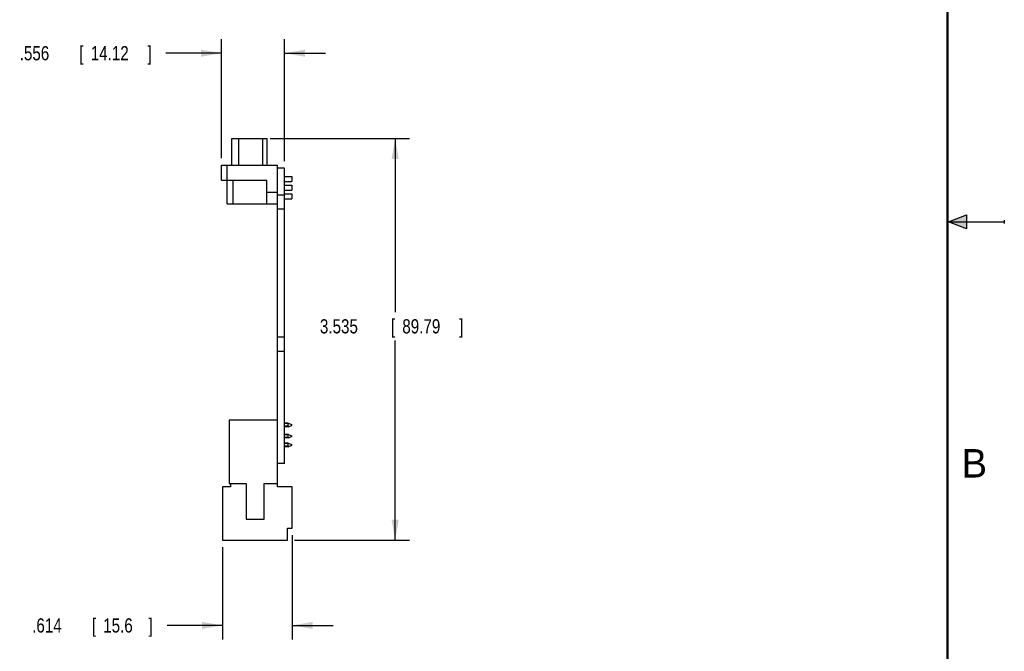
# Model space of a CAD drawing. Header units: inches. Extents: x 0 to 22, y 0 to 17.
# Tile 8 of 9: x 13.3 to 22, y 4.7 to 10.3. Entities that reach past the tile are written whole.
import ezdxf

# ---------------------------------------------------------------- set-up
doc = ezdxf.new("R2010")
doc.units = ezdxf.units.IN
doc.header["$LTSCALE"] = 1.21
doc.header["$MEASUREMENT"] = 0
doc.layers.get('0').update_dxf_attribs({"linetype": 'CONTINUOUS'})
doc.layers.add('DIMENSIONS', color=7, linetype='CONTINUOUS')
doc.styles.get("Standard").update_dxf_attribs({"font": 'txt', "width": 0.8})
doc.dimstyles.new('DIMSTYLE_1', dxfattribs={"dimtxt": 0.125, "dimasz": 0.18, "dimexe": 0.18, "dimexo": 0.0625, "dimgap": 0.09, "dimtad": 0, "dimtih": 1, "dimtoh": 1, "dimdec": 3, "dimzin": 4, "dimdsep": 46, "dimtxsty": 'STANDARD', "dimblk": '_FILLED', "dimblk1": '_FILLED', "dimblk2": '_FILLED', "dimcen": 0.09, "dimadec": 0, "dimazin": 0, "dimtp": 0.01, "dimtm": 0.01, "dimtfac": 1, "dimtdec": 3, "dimtofl": 0, "dimtmove": 0, "dimatfit": 3, "dimldrblk": '_FILLED', "dimfxl": 1, "dimtolj": 1, "dimtzin": 4, "dimarcsym": 0})

# ---------------------------------------------------------------- blocks, each defined once
blk = doc.blocks.new('_FILLED')
at = {"color": 0, "linetype": 'BYBLOCK'}
blk.add_solid([(0, 0), (-1, 0.174), (-1, -0.174)], dxfattribs=at)
blk = doc.blocks.new('*D4')
at = {"layer": 'DIMENSIONS', "color": 2, "linetype": 'CONTINUOUS'}
for p, q in [((15.1099, 9.0601), (15.1099, 10.1086)), ((15.6659, 9.0351), (15.6659, 10.1086)), ((15.1099, 9.9836), (14.6224, 9.9836)), ((15.6659, 9.9836), (16.0259, 9.9836))]:
    blk.add_line(p, q, dxfattribs=at)
at = {"layer": 'DIMENSIONS', "color": 2, "linetype": 'CONTINUOUS', "xscale": 0.18, "yscale": 0.18, "zscale": 0.18}
blk.add_blockref('_FILLED', (15.1099, 9.9836), dxfattribs=at)
at = {"layer": 'DIMENSIONS', "color": 2, "linetype": 'CONTINUOUS', "xscale": 0.18, "yscale": 0.18, "zscale": 0.18, "rotation": 180}
blk.add_blockref('_FILLED', (15.6659, 9.9836), dxfattribs=at)
at = {"layer": 'DIMENSIONS', "color": 2, "linetype": 'CONTINUOUS', "width": 0.8}
for s, p in [('[', (13.8599, 9.9211)), (']', (14.4599, 9.9211)), ('.556', (13.3349, 9.9211)), ('14.12', (13.9599, 9.9211))]:
    blk.add_text(s, height=0.125, dxfattribs=at).set_placement(p)
blk = doc.blocks.new('*D5')
at = {"layer": 'DIMENSIONS', "color": 2, "linetype": 'CONTINUOUS'}
for p, q in [((15.7339, 5.7423), (15.7339, 4.8235)), ((15.1197, 5.636), (15.1197, 4.8235)), ((15.1197, 4.9485), (14.6322, 4.9485)), ((15.7339, 4.9485), (16.0939, 4.9485))]:
    blk.add_line(p, q, dxfattribs=at)
at = {"layer": 'DIMENSIONS', "color": 2, "linetype": 'CONTINUOUS', "xscale": 0.18, "yscale": 0.18, "zscale": 0.18}
blk.add_blockref('_FILLED', (15.1197, 4.9485), dxfattribs=at)
at = {"layer": 'DIMENSIONS', "color": 2, "linetype": 'CONTINUOUS', "xscale": 0.18, "yscale": 0.18, "zscale": 0.18, "rotation": 180}
blk.add_blockref('_FILLED', (15.7339, 4.9485), dxfattribs=at)
at = {"layer": 'DIMENSIONS', "color": 2, "linetype": 'CONTINUOUS', "width": 0.8}
for s, p in [('.614', (13.4447, 4.886)), ('[', (13.9697, 4.886)), ('15.6', (14.0697, 4.886)), (']', (14.4697, 4.886))]:
    blk.add_text(s, height=0.125, dxfattribs=at).set_placement(p)
blk = doc.blocks.new('*D7')
at = {"layer": 'DIMENSIONS', "color": 2, "linetype": 'CONTINUOUS'}
for p, q in [((15.5384, 9.2336), (16.7644, 9.2336)), ((16.6394, 9.2336), (16.6394, 7.7054)), ((16.6394, 5.6985), (16.6394, 7.4554)), ((15.753, 5.6985), (16.7644, 5.6985))]:
    blk.add_line(p, q, dxfattribs=at)
at = {"layer": 'DIMENSIONS', "color": 2, "linetype": 'CONTINUOUS', "xscale": 0.18, "yscale": 0.18, "zscale": 0.18}
for p, rotation in [((16.6394, 9.2336), 90), ((16.6394, 5.6985), 270)]:
    blk.add_blockref('_FILLED', p, dxfattribs=dict(at, rotation=rotation))
at = {"layer": 'DIMENSIONS', "color": 2, "linetype": 'CONTINUOUS', "width": 0.8}
for s, p in [('3.535', (15.9769, 7.5179)), ('[', (16.6019, 7.5179)), ('89.79', (16.7019, 7.5179)), (']', (17.2019, 7.5179))]:
    blk.add_text(s, height=0.125, dxfattribs=at).set_placement(p)

msp = doc.modelspace()

# ---------------------------------------------------------------- hatches: boundary and pattern name
at = {"linetype": 'CONTINUOUS'}
msp.add_hatch(color=2, dxfattribs=at).paths.add_polyline_path([(21.6663, 8.5625), (21.6663, 8.4375), (21.51, 8.5)])

# ---------------------------------------------------------------- linework, layer by layer
at = {"color": 7, "linetype": 'CONTINUOUS'}
for p, q in [((15.2014, 8.9976), (15.2014, 9.2336)), ((15.2014, 9.2336), (15.5124, 9.2336)), ((15.2649, 8.9976), (15.2649, 9.2336)), ((15.4759, 8.9976), (15.4759, 9.2336)), ((15.5124, 8.9976), (15.5124, 9.2336)), ((15.1099, 8.8676), (15.1099, 8.9976)), ((15.1099, 8.9976), (15.6039, 8.9976)), ((15.1599, 8.6586), (15.1599, 8.9976)), ((15.6039, 6.167), (15.6039, 8.9976)), ((15.6659, 8.9726), (15.6039, 8.9726)), ((15.6659, 6.3726), (15.6659, 8.9726)), ((15.1099, 8.8676), (15.5099, 8.8676)), ((15.2099, 8.8676), (15.2099, 8.6586)), ((15.5099, 8.6586), (15.5099, 8.8676)), ((15.6659, 8.8986), (15.7289, 8.8986)), ((15.6659, 8.8556), (15.7289, 8.8556)), ((15.7289, 8.8986), (15.7289, 8.8556)), ((15.6039, 8.7586), (15.5099, 8.7586)), ((15.6659, 8.8221), (15.7289, 8.8221)), ((15.6659, 8.7791), (15.7289, 8.7791)), ((15.7289, 8.8221), (15.7289, 8.7791)), ((15.6659, 8.7351), (15.6039, 8.7351)), ((15.6659, 8.7451), (15.7289, 8.7451)), ((15.6659, 8.7021), (15.7289, 8.7021)), ((15.7289, 8.7451), (15.7289, 8.7021)), ((15.1599, 8.6586), (15.6039, 8.6586)), ((15.6659, 8.6101), (15.6039, 8.6101)), ((15.6659, 7.4851), (15.6039, 7.4851)), ((15.6659, 7.3601), (15.6039, 7.3601)), ((15.6039, 6.7556), (15.1787, 6.7556)), ((15.1787, 6.7556), (15.1787, 6.1966)), ((15.6975, 6.7281), (15.6659, 6.7281)), ((15.6975, 6.7241), (15.6659, 6.7241)), ((15.6975, 6.7005), (15.6659, 6.7005)), ((15.6975, 6.6966), (15.6659, 6.6966)), ((15.6975, 6.7281), (15.7299, 6.7162)), ((15.6975, 6.7005), (15.6975, 6.7241)), ((15.6975, 6.6966), (15.7299, 6.7084)), ((15.7299, 6.7084), (15.7299, 6.7162)), ((15.6975, 6.6296), (15.6659, 6.6296)), ((15.6975, 6.6257), (15.6659, 6.6257)), ((15.6975, 6.6021), (15.6659, 6.6021)), ((15.6975, 6.5981), (15.6659, 6.5981)), ((15.6975, 6.6296), (15.7299, 6.6178)), ((15.6975, 6.6021), (15.6975, 6.6257)), ((15.6975, 6.5981), (15.7299, 6.6099)), ((15.7299, 6.6099), (15.7299, 6.6178)), ((15.6975, 6.5529), (15.6659, 6.5529)), ((15.6975, 6.5489), (15.6659, 6.5489)), ((15.6975, 6.5253), (15.6659, 6.5253)), ((15.6975, 6.5214), (15.6659, 6.5214)), ((15.6975, 6.5529), (15.7299, 6.541)), ((15.6975, 6.5253), (15.6975, 6.5489)), ((15.6975, 6.5214), (15.7299, 6.5332)), ((15.7299, 6.5332), (15.7299, 6.541)), ((15.6659, 6.3726), (15.6039, 6.3726)), ((15.1905, 6.167), (15.1197, 6.167)), ((15.1197, 6.167), (15.1197, 5.6985)), ((15.1787, 6.1966), (15.3283, 6.1966)), ((15.1905, 6.1966), (15.1905, 6.167)), ((15.3283, 6.1966), (15.3283, 5.8836)), ((15.4858, 6.1966), (15.6039, 6.1966)), ((15.4858, 5.8836), (15.4858, 6.1966)), ((15.7339, 6.167), (15.6039, 6.167)), ((15.7339, 5.8048), (15.7339, 6.167)), ((15.3283, 5.8836), (15.4858, 5.8836)), ((15.6905, 5.8048), (15.7339, 5.8048)), ((15.6905, 5.6985), (15.6905, 5.8048)), ((15.1197, 5.6985), (15.6905, 5.6985))]:
    msp.add_line(p, q, dxfattribs=at)
at = {"color": 2, "linetype": 'CONTINUOUS'}
for p, q in [((21.51, 8.5), (21.6663, 8.5625)), ((21.51, 8.5), (22, 8.5)), ((21.6663, 8.4375), (21.51, 8.5)), ((21.6663, 8.5625), (21.6663, 8.4375)), ((22, 8.515), (22, 8.485))]:
    msp.add_line(p, q, dxfattribs=at)
at = {"color": 7, "linetype": 'CONTINUOUS', "const_width": 0.02}
msp.add_lwpolyline([(21.5, 0.5), (21.5, 16.5)], dxfattribs=at)
at = {"color": 7, "linetype": 'CONTINUOUS'}
for points, knots in [([(15.6975, 6.7241), (15.698, 6.7244), (15.6991, 6.7249), (15.7008, 6.7256), (15.7019, 6.726), (15.7025, 6.7262)], [0, 0, 0, 0, 0.323945, 0.657255, 1, 1, 1, 1]), ([(15.7025, 6.6984), (15.7019, 6.6986), (15.7008, 6.699), (15.6991, 6.6997), (15.698, 6.7002), (15.6975, 6.7005)], [0, 0, 0, 0, 0.342745, 0.676055, 1, 1, 1, 1]), ([(15.6975, 6.6257), (15.698, 6.6259), (15.6991, 6.6264), (15.7008, 6.6272), (15.7019, 6.6276), (15.7025, 6.6278)], [0, 0, 0, 0, 0.323945, 0.657255, 1, 1, 1, 1]), ([(15.7025, 6.6), (15.7019, 6.6002), (15.7008, 6.6006), (15.6991, 6.6013), (15.698, 6.6018), (15.6975, 6.6021)], [0, 0, 0, 0, 0.342745, 0.676055, 1, 1, 1, 1]), ([(15.6975, 6.5489), (15.698, 6.5492), (15.6991, 6.5497), (15.7008, 6.5504), (15.7019, 6.5508), (15.7025, 6.551)], [0, 0, 0, 0, 0.323946, 0.657256, 1, 1, 1, 1]), ([(15.7025, 6.5232), (15.7019, 6.5234), (15.7008, 6.5238), (15.6991, 6.5245), (15.698, 6.525), (15.6975, 6.5253)], [0, 0, 0, 0, 0.342744, 0.676054, 1, 1, 1, 1])]:
    msp.add_open_spline(points, degree=3, knots=knots, dxfattribs=at)

# ---------------------------------------------------------------- texts
at = {"color": 2, "linetype": 'CONTINUOUS'}
msp.add_text('B', height=0.25, dxfattribs=at).set_placement((21.625, 6.25))

# ---------------------------------------------------------------- dimensions: what is measured, and where the dimension line sits
at = {"layer": 'DIMENSIONS', "color": 2, "linetype": 'CONTINUOUS'}
for base, p1, p2, angle, picture, middle in [((15.1099, 9.9836), (15.6659, 9.0351), (15.1099, 9.0601), 180, '*D4', (13.9474, 9.9836)), ((16.6394, 9.2336), (15.753, 5.6985), (15.5384, 9.2336), 90, '*D7', (16.6394, 7.5804)), ((15.1197, 4.9485), (15.7339, 5.7423), (15.1197, 5.636), 180, '*D5', (14.0072, 4.9485))]:
    dim = msp.add_linear_dim(base=base, p1=p1, p2=p2, angle=angle, dimstyle='DIMSTYLE_1', dxfattribs=at)
    dim.commit()
    dim.dimension.update_dxf_attribs({"geometry": picture, "text_midpoint": middle, "dimtype": 160})

doc.saveas('drawing.dxf')
